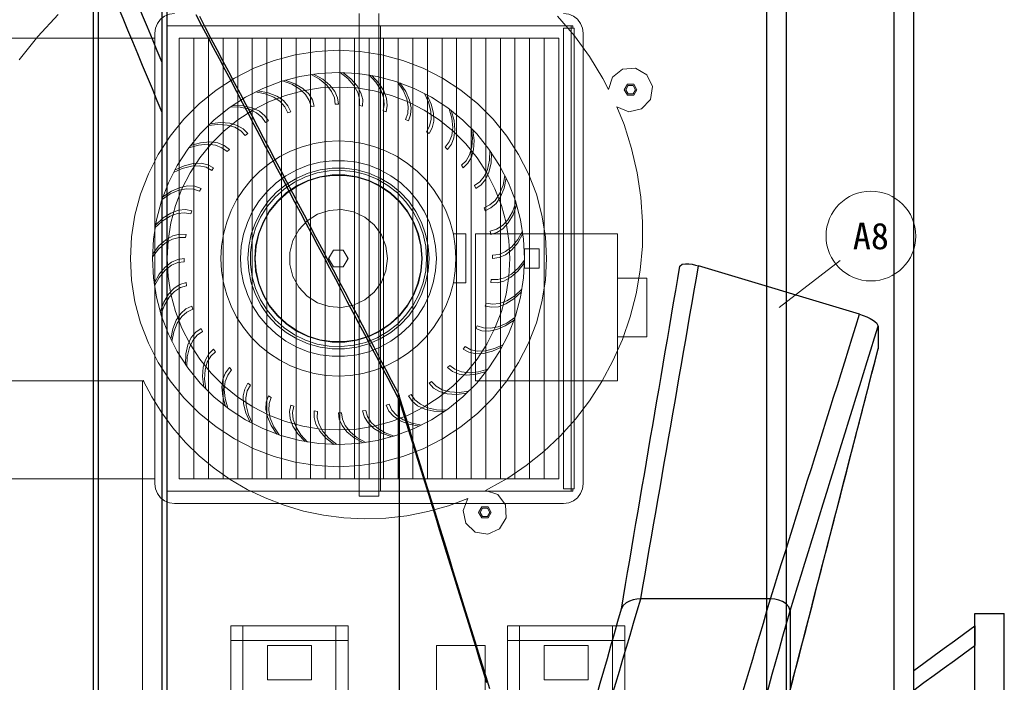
# Model space of a CAD drawing. Header units: millimetres. Extents: x 0 to 900, y 0 to 690.
# Tile 6 of 16: x 82 to 178, y 274 to 339. Entities that reach past the tile are written whole.
import ezdxf
from ezdxf.enums import TextEntityAlignment as Align

# ---------------------------------------------------------------- set-up
doc = ezdxf.new("R2010")
doc.units = ezdxf.units.MM
for name, color, linetype, lineweight, true_color in [('CONTEXT', 7, 'Continuous', 18, 0xa5a5a5), ('DIM', 7, 'Continuous', 18, 0x1e5aa0), ('DUCT', 7, 'Continuous', 30, 0x5a6ec8)]:
    doc.layers.add(name, color=color, linetype=linetype, lineweight=lineweight, true_color=true_color)
doc.styles.add('ZH', font='simsun.ttc')

msp = doc.modelspace()

# ---------------------------------------------------------------- linework, layer by layer
at = {"layer": 'CONTEXT'}
for points in [[(85.313, 339.894), (83.326, 337.766)], [(94.8, 338.08), (94.865, 338.577), (95.057, 339.04), (95.362, 339.438), (95.76, 339.743), (96.223, 339.935), (96.72, 340)], [(114.84, 292.72), (114.84, 340)], [(116.76, 292.72), (116.76, 340)], [(136.8, 338.08), (136.735, 338.577), (136.543, 339.04), (136.238, 339.438), (135.84, 339.743), (135.377, 339.935), (134.88, 340)], [(135.93, 337.822), (134.272, 339.754)], [(94.8, 293.92), (94.8, 338.08)], [(96, 293.2), (96, 338.8)], [(96, 338.8), (135.6, 338.8)], [(116.92, 338.8), (116.76, 338.8)], [(116.92, 293.2), (116.92, 338.8)], [(116.92, 338.8), (135.784, 338.8)], [(134.851, 293.44), (134.851, 338.56)], [(134.851, 338.56), (135.899, 338.56)], [(135.6, 293.2), (135.6, 338.8)], [(135.784, 338.56), (135.784, 338.8)], [(135.899, 293.44), (135.899, 338.56)], [(136.8, 293.92), (136.8, 338.08)], [(94.8, 337.6), (66.24, 337.6)], [(83.326, 337.766), (81.503, 335.472)], [(134.4, 337.6), (97.2, 337.6)], [(97.2, 294.4), (97.2, 337.6)], [(97.2, 294.4), (97.2, 337.6)], [(98.631, 337.6), (97.2, 337.6)], [(134.4, 337.6), (97.2, 337.6)], [(97.2, 294.4), (97.2, 337.6)], [(98.631, 294.4), (98.631, 337.6)], [(100.062, 294.4), (100.062, 337.6)], [(101.492, 294.4), (101.492, 337.6)], [(102.923, 294.4), (102.923, 337.6)], [(104.354, 294.4), (104.354, 337.6)], [(105.785, 294.4), (105.785, 337.6)], [(107.215, 294.4), (107.215, 337.6)], [(108.646, 294.4), (108.646, 337.6)], [(110.077, 294.4), (110.077, 337.6)], [(111.508, 294.4), (111.508, 337.6)], [(112.938, 294.4), (112.938, 337.6)], [(114.369, 294.4), (114.369, 337.6)], [(115.8, 294.4), (115.8, 337.6)], [(117.231, 294.4), (117.231, 337.6)], [(118.662, 294.4), (118.662, 337.6)], [(120.092, 294.4), (120.092, 337.6)], [(121.523, 294.4), (121.523, 337.6)], [(122.954, 294.4), (122.954, 337.6)], [(124.385, 294.4), (124.385, 337.6)], [(125.815, 294.4), (125.815, 337.6)], [(127.246, 294.4), (127.246, 337.6)], [(128.677, 294.4), (128.677, 337.6)], [(130.108, 294.4), (130.108, 337.6)], [(131.538, 294.4), (131.538, 337.6)], [(132.969, 294.4), (132.969, 337.6)], [(134.4, 337.6), (132.969, 337.6)], [(134.4, 294.4), (134.4, 337.6)], [(134.4, 294.4), (134.4, 337.6)], [(134.4, 294.4), (134.4, 337.6)], [(137.419, 335.779), (135.93, 337.822)], [(133.2, 316), (133.088, 318.132), (132.754, 320.241), (132.202, 322.304), (131.436, 324.297), (130.467, 326.2), (129.304, 327.991), (127.96, 329.65), (126.45, 331.16), (124.791, 332.504), (123, 333.667), (121.097, 334.636), (119.104, 335.402), (117.041, 335.954), (114.932, 336.288), (112.8, 336.4), (110.668, 336.288), (108.559, 335.954), (106.496, 335.402), (104.503, 334.636), (102.6, 333.667), (100.809, 332.504), (99.15, 331.16), (97.64, 329.65), (96.296, 327.991), (95.133, 326.2), (94.164, 324.297), (93.398, 322.304), (92.846, 320.241), (92.512, 318.132), (92.4, 316), (92.512, 313.868), (92.846, 311.759), (93.398, 309.696), (94.164, 307.703), (95.133, 305.8), (96.296, 304.009), (97.64, 302.35), (99.15, 300.84), (100.809, 299.496), (102.6, 298.333), (104.503, 297.364), (106.496, 296.598), (108.559, 296.046), (110.668, 295.712), (112.8, 295.6), (114.932, 295.712), (117.041, 296.046), (119.104, 296.598), (121.097, 297.364), (123, 298.333), (124.791, 299.496), (126.45, 300.84), (127.96, 302.35), (129.304, 304.009), (130.467, 305.8), (131.436, 307.703), (132.202, 309.696), (132.754, 311.759), (133.088, 313.868), (133.2, 316)], [(138.73, 333.637), (137.419, 335.779)], [(131.04, 316), (130.94, 317.907), (130.641, 319.792), (130.147, 321.636), (129.463, 323.419), (128.596, 325.12), (127.556, 326.721), (126.355, 328.205), (125.005, 329.555), (123.521, 330.756), (121.92, 331.796), (120.219, 332.663), (118.436, 333.347), (116.592, 333.841), (114.707, 334.14), (112.8, 334.24), (110.893, 334.14), (109.008, 333.841), (107.164, 333.347), (105.381, 332.663), (103.68, 331.796), (102.079, 330.756), (100.595, 329.555), (99.245, 328.205), (98.044, 326.721), (97.004, 325.12), (96.137, 323.419), (95.453, 321.636), (94.959, 319.792), (94.66, 317.907), (94.56, 316), (94.66, 314.093), (94.959, 312.208), (95.453, 310.364), (96.137, 308.581), (97.004, 306.88), (98.044, 305.279), (99.245, 303.795), (100.595, 302.445), (102.079, 301.244), (103.68, 300.204), (105.381, 299.337), (107.164, 298.653), (109.008, 298.159), (110.893, 297.86), (112.8, 297.76), (114.707, 297.86), (116.592, 298.159), (118.436, 298.653), (120.219, 299.337), (121.92, 300.204), (123.521, 301.244), (125.005, 302.445), (126.355, 303.795), (127.556, 305.279), (128.596, 306.88), (129.463, 308.581), (130.147, 310.364), (130.641, 312.208), (130.94, 314.093), (131.04, 316)], [(110.111, 334.041), (110.951, 333.573)], [(111.263, 333.573), (110.36, 334.076)], [(112.967, 334.239), (113.722, 333.646)], [(114.031, 333.597), (113.218, 334.235)], [(115.818, 333.989), (116.471, 333.284)], [(140.085, 330.86), (141.268, 330.385), (142.512, 330.66), (143.385, 331.589), (143.582, 332.848), (143.035, 333.999), (141.935, 334.642), (140.663, 334.552), (139.664, 333.761), (139.285, 332.544)], [(107.322, 333.398), (108.224, 333.067)], [(108.532, 333.116), (107.562, 333.472)], [(108.224, 333.067), (109.01, 332.601)], [(109.318, 332.65), (108.532, 333.116)], [(110.951, 333.573), (111.653, 332.99)], [(111.965, 332.99), (111.263, 333.573)], [(113.722, 333.646), (114.325, 332.96)], [(114.633, 332.911), (114.031, 333.597)], [(116.768, 333.188), (116.065, 333.945)], [(116.471, 333.284), (116.96, 332.512)], [(117.256, 332.416), (116.768, 333.188)], [(118.595, 333.295), (119.13, 332.497)], [(119.408, 332.356), (118.832, 333.214)], [(139.285, 332.544), (138.73, 333.637)], [(142.069, 332.538), (141.757, 333.078), (141.133, 333.078), (140.821, 332.538), (141.133, 331.998), (141.757, 331.998), (142.069, 332.538)], [(129.6, 316), (129.508, 317.756), (129.233, 319.493), (128.778, 321.191), (128.148, 322.833), (127.349, 324.4), (126.391, 325.875), (125.285, 327.241), (124.041, 328.485), (122.675, 329.591), (121.2, 330.549), (119.633, 331.348), (117.991, 331.978), (116.293, 332.433), (114.556, 332.708), (112.8, 332.8), (111.044, 332.708), (109.307, 332.433), (107.609, 331.978), (105.967, 331.348), (104.4, 330.549), (102.925, 329.591), (101.559, 328.485), (100.315, 327.241), (99.209, 325.875), (98.251, 324.4), (97.452, 322.833), (96.822, 321.191), (96.367, 319.493), (96.092, 317.756), (96, 316), (96.092, 314.244), (96.367, 312.507), (96.822, 310.809), (97.452, 309.167), (98.251, 307.6), (99.209, 306.125), (100.315, 304.759), (101.559, 303.515), (102.925, 302.409), (104.4, 301.451), (105.967, 300.652), (107.609, 300.022), (109.307, 299.567), (111.044, 299.292), (112.8, 299.2), (114.556, 299.292), (116.293, 299.567), (117.991, 300.022), (119.633, 300.652), (121.2, 301.451), (122.675, 302.409), (124.041, 303.515), (125.285, 304.759), (126.391, 306.125), (127.349, 307.6), (128.148, 309.167), (128.778, 310.809), (129.233, 312.507), (129.508, 314.244), (129.6, 316)], [(104.668, 332.327), (105.611, 332.141)], [(105.908, 332.238), (104.894, 332.437)], [(105.611, 332.141), (106.459, 331.804)], [(106.756, 331.9), (105.908, 332.238)], [(109.01, 332.601), (109.577, 332.07)], [(109.885, 332.119), (109.318, 332.65)], [(109.577, 332.07), (109.943, 331.494)], [(110.251, 331.542), (109.885, 332.119)], [(111.653, 332.99), (112.131, 332.376)], [(112.443, 332.376), (111.965, 332.99)], [(112.131, 332.376), (112.402, 331.75)], [(112.714, 331.75), (112.443, 332.376)], [(114.325, 332.96), (114.701, 332.279)], [(115.009, 332.23), (114.633, 332.911)], [(114.701, 332.279), (114.871, 331.618)], [(115.179, 331.569), (115.009, 332.23)], [(116.96, 332.512), (117.224, 331.781)], [(117.521, 331.685), (117.256, 332.416)], [(119.13, 332.497), (119.491, 331.658)], [(119.769, 331.517), (119.408, 332.356)], [(121.229, 332.176), (121.633, 331.304)], [(121.885, 331.12), (121.451, 332.058)], [(140.965, 332.538), (141.205, 332.954), (141.685, 332.954), (141.925, 332.538), (141.685, 332.122), (141.205, 332.122), (140.965, 332.538)], [(106.459, 331.804), (107.103, 331.368)], [(107.4, 331.464), (106.756, 331.9)], [(107.103, 331.368), (107.555, 330.856)], [(107.851, 330.952), (107.4, 331.464)], [(109.943, 331.494), (110.127, 330.885)], [(110.435, 330.934), (110.251, 331.542)], [(112.402, 331.75), (112.488, 331.12)], [(112.488, 331.12), (112.8, 331.12)], [(112.8, 331.12), (112.714, 331.75)], [(114.871, 331.618), (114.857, 330.983)], [(115.165, 330.934), (115.179, 331.569)], [(117.289, 331.102), (117.176, 330.476)], [(117.224, 331.781), (117.289, 331.102)], [(117.585, 331.005), (117.521, 331.685)], [(119.491, 331.658), (119.638, 330.895)], [(119.916, 330.753), (119.769, 331.517)], [(121.633, 331.304), (121.859, 330.419)], [(122.111, 330.235), (121.885, 331.12)], [(102.214, 330.854), (103.174, 330.818)], [(103.452, 330.96), (102.42, 330.998)], [(103.174, 330.818), (104.065, 330.617)], [(104.343, 330.759), (103.452, 330.96)], [(104.065, 330.617), (104.769, 330.287)], [(105.047, 330.429), (104.343, 330.759)], [(104.769, 330.287), (105.295, 329.853)], [(105.573, 329.994), (105.047, 330.429)], [(107.555, 330.856), (107.831, 330.284)], [(107.831, 330.284), (108.128, 330.38)], [(108.128, 330.38), (107.851, 330.952)], [(110.127, 330.885), (110.435, 330.934)], [(114.857, 330.983), (115.165, 330.934)], [(117.176, 330.476), (117.472, 330.38)], [(117.472, 330.38), (117.585, 331.005)], [(119.596, 330.214), (119.386, 329.614)], [(119.638, 330.895), (119.596, 330.214)], [(119.874, 330.072), (119.916, 330.753)], [(121.859, 330.419), (121.884, 329.642)], [(122.137, 329.459), (122.111, 330.235)], [(123.656, 330.658), (123.918, 329.734)], [(124.139, 329.513), (123.857, 330.507)], [(140.798, 329.122), (140.085, 330.86)], [(101.227, 329.313), (100.201, 329.19)], [(102.139, 329.254), (101.227, 329.313)], [(102.885, 329.039), (102.139, 329.254)], [(105.295, 329.853), (105.658, 329.33)], [(105.936, 329.472), (105.573, 329.994)], [(105.658, 329.33), (105.936, 329.472)], [(119.386, 329.614), (119.664, 329.472)], [(119.664, 329.472), (119.874, 330.072)], [(121.884, 329.642), (121.736, 328.976)], [(121.988, 328.792), (122.137, 329.459)], [(123.918, 329.734), (124.003, 328.824)], [(124.223, 328.604), (124.139, 329.513)], [(100.021, 329.015), (100.975, 329.13)], [(100.975, 329.13), (101.886, 329.071)], [(101.886, 329.071), (102.633, 328.855)], [(102.633, 328.855), (103.221, 328.508)], [(103.473, 328.691), (102.885, 329.039)], [(103.221, 328.508), (103.66, 328.049)], [(103.913, 328.232), (103.473, 328.691)], [(103.66, 328.049), (103.913, 328.232)], [(121.736, 328.976), (121.435, 328.416)], [(121.435, 328.416), (121.687, 328.232)], [(121.687, 328.232), (121.988, 328.792)], [(124.003, 328.824), (123.906, 328.053)], [(124.127, 327.832), (124.223, 328.604)], [(125.815, 328.779), (125.93, 327.825)], [(126.113, 327.573), (125.99, 328.599)], [(141.545, 326.779), (140.798, 329.122)], [(99.287, 327.339), (98.293, 327.057)], [(100.196, 327.423), (99.287, 327.339)], [(100.968, 327.327), (100.196, 327.423)], [(101.602, 327.076), (100.968, 327.327)], [(124.32, 316), (124.257, 317.204), (124.068, 318.395), (123.756, 319.56), (123.324, 320.686), (122.777, 321.76), (122.12, 322.771), (121.361, 323.708), (120.508, 324.561), (119.571, 325.32), (118.56, 325.977), (117.486, 326.524), (116.36, 326.956), (115.195, 327.268), (114.004, 327.457), (112.8, 327.52), (111.596, 327.457), (110.405, 327.268), (109.24, 326.956), (108.114, 326.524), (107.04, 325.977), (106.029, 325.32), (105.092, 324.561), (104.239, 323.708), (103.48, 322.771), (102.823, 321.76), (102.276, 320.686), (101.844, 319.56), (101.532, 318.395), (101.343, 317.204), (101.28, 316), (101.343, 314.796), (101.532, 313.605), (101.844, 312.44), (102.276, 311.314), (102.823, 310.24), (103.48, 309.229), (104.239, 308.292), (105.092, 307.439), (106.029, 306.68), (107.04, 306.023), (108.114, 305.476), (109.24, 305.044), (110.405, 304.732), (111.596, 304.543), (112.8, 304.48), (114.004, 304.543), (115.195, 304.732), (116.36, 305.044), (117.486, 305.476), (118.56, 306.023), (119.571, 306.68), (120.508, 307.439), (121.361, 308.292), (122.12, 309.229), (122.777, 310.24), (123.324, 311.314), (123.756, 312.44), (124.068, 313.605), (124.257, 314.796), (124.32, 316)], [(123.655, 327.418), (123.271, 326.912)], [(123.906, 328.053), (123.655, 327.418)], [(123.876, 327.198), (124.127, 327.832)], [(125.93, 327.825), (125.871, 326.914)], [(126.054, 326.661), (126.113, 327.573)], [(98.142, 326.856), (99.066, 327.118)], [(99.066, 327.118), (99.976, 327.203)], [(99.976, 327.203), (100.747, 327.106)], [(100.747, 327.106), (101.382, 326.855)], [(101.382, 326.855), (101.888, 326.471)], [(102.109, 326.691), (101.602, 327.076)], [(101.888, 326.471), (102.109, 326.691)], [(123.271, 326.912), (123.491, 326.691)], [(123.491, 326.691), (123.876, 327.198)], [(125.871, 326.914), (125.655, 326.167)], [(125.839, 325.915), (126.054, 326.661)], [(127.654, 326.586), (127.618, 325.626)], [(127.76, 325.348), (127.798, 326.38)], [(142.099, 324.401), (141.545, 326.779)], [(98.565, 325.311), (97.68, 325.085)], [(99.341, 325.337), (98.565, 325.311)], [(100.008, 325.188), (99.341, 325.337)], [(122.4, 316), (122.324, 317.203), (122.098, 318.387), (121.726, 319.534), (121.213, 320.625), (120.567, 321.643), (119.798, 322.572), (118.919, 323.397), (117.944, 324.106), (116.887, 324.686), (115.767, 325.13), (114.599, 325.43), (113.403, 325.581), (112.197, 325.581), (111.001, 325.43), (109.833, 325.13), (108.713, 324.686), (107.656, 324.106), (106.681, 323.397), (105.802, 322.572), (105.033, 321.643), (104.387, 320.625), (103.874, 319.534), (103.502, 318.387), (103.276, 317.203), (103.2, 316), (103.276, 314.797), (103.502, 313.613), (103.874, 312.466), (104.387, 311.375), (105.033, 310.357), (105.802, 309.428), (106.681, 308.603), (107.656, 307.894), (108.713, 307.314), (109.833, 306.87), (111.001, 306.57), (112.197, 306.419), (113.403, 306.419), (114.599, 306.57), (115.767, 306.87), (116.887, 307.314), (117.944, 307.894), (118.919, 308.603), (119.798, 309.428), (120.567, 310.357), (121.213, 311.375), (121.726, 312.466), (122.098, 313.613), (122.324, 314.797), (122.4, 316)], [(125.308, 325.579), (124.849, 325.14)], [(125.032, 324.887), (125.491, 325.327)], [(125.655, 326.167), (125.308, 325.579)], [(125.491, 325.327), (125.839, 325.915)], [(127.618, 325.626), (127.417, 324.735)], [(127.559, 324.457), (127.76, 325.348)], [(96.624, 324.429), (97.496, 324.833)], [(97.68, 325.085), (96.742, 324.651)], [(97.496, 324.833), (98.381, 325.059)], [(98.381, 325.059), (99.158, 325.084)], [(99.158, 325.084), (99.824, 324.936)], [(99.824, 324.936), (100.384, 324.635)], [(100.568, 324.887), (100.008, 325.188)], [(100.384, 324.635), (100.568, 324.887)], [(121.68, 316), (121.597, 317.209), (121.351, 318.396), (120.945, 319.538), (120.387, 320.614), (119.688, 321.604), (118.861, 322.49), (117.921, 323.255), (116.885, 323.884), (115.774, 324.367), (114.607, 324.694), (113.406, 324.859), (112.194, 324.859), (110.993, 324.694), (109.826, 324.367), (108.715, 323.884), (107.679, 323.255), (106.739, 322.49), (105.912, 321.604), (105.213, 320.614), (104.655, 319.538), (104.249, 318.396), (104.003, 317.209), (103.92, 316), (104.003, 314.791), (104.249, 313.604), (104.655, 312.462), (105.213, 311.386), (105.912, 310.396), (106.739, 309.51), (107.679, 308.745), (108.715, 308.116), (109.826, 307.633), (110.993, 307.306), (112.194, 307.141), (113.406, 307.141), (114.607, 307.306), (115.774, 307.633), (116.885, 308.116), (117.921, 308.745), (118.861, 309.51), (119.688, 310.396), (120.387, 311.386), (120.945, 312.462), (121.351, 313.604), (121.597, 314.791), (121.68, 316)], [(121.44, 316), (121.356, 317.202), (121.105, 318.382), (120.693, 319.514), (120.127, 320.579), (119.419, 321.554), (118.581, 322.421), (117.631, 323.163), (116.588, 323.766), (115.47, 324.217), (114.3, 324.509), (113.102, 324.635), (111.897, 324.593), (110.71, 324.383), (109.563, 324.011), (108.48, 323.482), (107.481, 322.808), (106.585, 322.002), (105.81, 321.078), (105.171, 320.056), (104.681, 318.955), (104.349, 317.796), (104.181, 316.603), (104.181, 315.397), (104.349, 314.204), (104.681, 313.045), (105.171, 311.944), (105.81, 310.922), (106.585, 309.998), (107.481, 309.192), (108.48, 308.518), (109.563, 307.989), (110.71, 307.617), (111.897, 307.407), (113.102, 307.365), (114.3, 307.491), (115.47, 307.783), (116.588, 308.234), (117.631, 308.837), (118.581, 309.579), (119.419, 310.446), (120.127, 311.421), (120.693, 312.486), (121.105, 313.618), (121.356, 314.798), (121.44, 316)], [(124.849, 325.14), (125.032, 324.887)], [(127.417, 324.735), (127.087, 324.031)], [(127.229, 323.753), (127.559, 324.457)], [(142.458, 322.004), (142.099, 324.401)], [(121.008, 316), (120.916, 317.223), (120.643, 318.419), (120.195, 319.561), (119.582, 320.624), (118.817, 321.583), (117.918, 322.417), (116.904, 323.108), (115.799, 323.641), (114.626, 324.002), (113.413, 324.185), (112.187, 324.185), (110.974, 324.002), (109.801, 323.641), (108.696, 323.108), (107.682, 322.417), (106.783, 321.583), (106.018, 320.624), (105.405, 319.561), (104.957, 318.419), (104.684, 317.223), (104.592, 316), (104.684, 314.777), (104.957, 313.581), (105.405, 312.439), (106.018, 311.376), (106.783, 310.417), (107.682, 309.583), (108.696, 308.892), (109.801, 308.359), (110.974, 307.998), (112.187, 307.815), (113.413, 307.815), (114.626, 307.998), (115.799, 308.359), (116.904, 308.892), (117.918, 309.583), (118.817, 310.417), (119.582, 311.376), (120.195, 312.439), (120.643, 313.581), (120.916, 314.777), (121.008, 316)], [(120.96, 316), (120.869, 317.216), (120.597, 318.405), (120.152, 319.54), (119.542, 320.597), (118.782, 321.55), (117.888, 322.38), (116.88, 323.067), (115.781, 323.596), (114.616, 323.955), (113.41, 324.137), (112.19, 324.137), (110.984, 323.955), (109.819, 323.596), (108.72, 323.067), (107.712, 322.38), (106.818, 321.55), (106.058, 320.597), (105.448, 319.54), (105.003, 318.405), (104.731, 317.216), (104.64, 316), (104.731, 314.784), (105.003, 313.595), (105.448, 312.46), (106.058, 311.403), (106.818, 310.45), (107.712, 309.62), (108.72, 308.933), (109.819, 308.404), (110.984, 308.045), (112.19, 307.863), (113.41, 307.863), (114.616, 308.045), (115.781, 308.404), (116.88, 308.933), (117.888, 309.62), (118.782, 310.45), (119.542, 311.403), (120.152, 312.46), (120.597, 313.595), (120.869, 314.784), (120.96, 316)], [(126.653, 323.505), (126.13, 323.142)], [(127.087, 324.031), (126.653, 323.505)], [(126.794, 323.227), (127.229, 323.753)], [(129.127, 324.132), (128.941, 323.189)], [(129.038, 322.892), (129.237, 323.906)], [(96.444, 322.608), (95.586, 322.032)], [(96.303, 322.33), (97.142, 322.691)], [(97.283, 322.969), (96.444, 322.608)], [(97.142, 322.691), (97.905, 322.838)], [(98.047, 323.116), (97.283, 322.969)], [(97.905, 322.838), (98.586, 322.796)], [(98.728, 323.074), (98.047, 323.116)], [(98.586, 322.796), (99.186, 322.586)], [(99.328, 322.864), (98.728, 323.074)], [(99.186, 322.586), (99.328, 322.864)], [(126.13, 323.142), (126.272, 322.864)], [(126.272, 322.864), (126.794, 323.227)], [(128.941, 323.189), (128.604, 322.341)], [(128.7, 322.044), (129.038, 322.892)], [(95.505, 321.795), (96.303, 322.33)], [(128.168, 321.697), (127.656, 321.245)], [(128.604, 322.341), (128.168, 321.697)], [(128.264, 321.4), (128.7, 322.044)], [(130.198, 321.478), (129.867, 320.576)], [(142.623, 319.603), (142.458, 322.004)], [(97.115, 320.721), (96.384, 320.456)], [(97.019, 320.424), (97.698, 320.489)], [(97.795, 320.785), (97.115, 320.721)], [(97.698, 320.489), (98.324, 320.376)], [(98.42, 320.672), (97.795, 320.785)], [(98.324, 320.376), (98.42, 320.672)], [(117.6, 316), (117.449, 317.194), (117.006, 318.312), (116.299, 319.286), (115.372, 320.053), (114.283, 320.565), (113.101, 320.791), (111.901, 320.715), (110.756, 320.343), (109.74, 319.698), (108.917, 318.821), (108.337, 317.767), (108.038, 316.602), (108.038, 315.398), (108.337, 314.233), (108.917, 313.179), (109.74, 312.302), (110.756, 311.657), (111.901, 311.285), (113.101, 311.209), (114.283, 311.435), (115.372, 311.947), (116.299, 312.714), (117.006, 313.688), (117.449, 314.806), (117.6, 316)], [(127.656, 321.245), (127.084, 320.969)], [(127.084, 320.969), (127.18, 320.672)], [(127.18, 320.672), (127.752, 320.949)], [(127.752, 320.949), (128.264, 321.4)], [(129.867, 320.576), (129.401, 319.79)], [(129.916, 320.268), (130.272, 321.238)], [(94.811, 319.018), (95.516, 319.671)], [(95.612, 319.968), (94.855, 319.265)], [(95.516, 319.671), (96.288, 320.16)], [(96.384, 320.456), (95.612, 319.968)], [(96.288, 320.16), (97.019, 320.424)], [(129.401, 319.79), (128.87, 319.223)], [(129.45, 319.482), (129.916, 320.268)], [(142.595, 317.214), (142.623, 319.603)], [(128.294, 318.857), (127.685, 318.673)], [(127.685, 318.673), (127.734, 318.365)], [(127.734, 318.365), (128.342, 318.549)], [(128.87, 319.223), (128.294, 318.857)], [(128.342, 318.549), (128.919, 318.915)], [(128.919, 318.915), (129.45, 319.482)], [(130.841, 318.689), (130.373, 317.849)], [(95.889, 317.833), (95.203, 317.231)], [(95.84, 317.525), (96.521, 317.901)], [(96.57, 318.209), (95.889, 317.833)], [(96.521, 317.901), (97.182, 318.071)], [(97.231, 318.379), (96.57, 318.209)], [(97.182, 318.071), (97.817, 318.057)], [(97.866, 318.365), (97.231, 318.379)], [(97.817, 318.057), (97.866, 318.365)], [(120.599, 318.4), (120.649, 318.4)], [(124.067, 318.4), (125.28, 318.4)], [(125.28, 313.6), (125.28, 318.4)], [(126.24, 304), (126.24, 318.4)], [(126.24, 318.4), (140.16, 318.4)], [(130.373, 317.849), (129.79, 317.147)], [(130.373, 317.537), (130.876, 318.44)], [(140.16, 304), (140.16, 318.4)], [(94.561, 316.167), (95.154, 316.922)], [(95.203, 317.231), (94.565, 316.418)], [(95.154, 316.922), (95.84, 317.525)], [(113.76, 316), (113.28, 316.831), (112.32, 316.831), (111.84, 316), (112.32, 315.169), (113.28, 315.169), (113.76, 316)], [(113.736, 316), (113.268, 316.811), (112.332, 316.811), (111.864, 316), (112.332, 315.189), (113.268, 315.189), (113.736, 316)], [(129.176, 316.669), (128.55, 316.398)], [(129.79, 317.147), (129.176, 316.669)], [(129.176, 316.357), (129.79, 316.835)], [(129.79, 316.835), (130.373, 317.537)], [(131.04, 315.04), (131.04, 316.96)], [(131.04, 316.96), (132.48, 316.96)], [(132.48, 315.04), (132.48, 316.96)], [(142.378, 314.852), (142.595, 317.214)], [(97.05, 315.914), (96.424, 315.643)], [(97.68, 316), (97.05, 315.914)], [(97.05, 315.602), (97.68, 315.688)], [(97.68, 315.688), (97.68, 316)], [(128.55, 316.398), (127.92, 316.312)], [(127.92, 316.312), (127.92, 316)], [(127.92, 316), (128.55, 316.086)], [(128.55, 316.086), (129.176, 316.357)], [(131.039, 315.833), (130.446, 315.078)], [(95.81, 315.165), (95.227, 314.463)], [(95.227, 314.151), (95.81, 314.853)], [(96.424, 315.643), (95.81, 315.165)], [(95.81, 314.853), (96.424, 315.331)], [(96.424, 315.331), (97.05, 315.602)], [(129.711, 314.167), (130.397, 314.769)], [(130.446, 315.078), (129.76, 314.475)], [(130.397, 314.769), (131.035, 315.582)], [(131.04, 315.04), (132.48, 315.04)], [(141.975, 312.533), (142.378, 314.852)], [(95.227, 314.463), (94.724, 313.56)], [(94.759, 313.311), (95.227, 314.151)], [(127.783, 313.943), (127.734, 313.635)], [(128.418, 313.929), (127.783, 313.943)], [(128.369, 313.621), (129.03, 313.791)], [(129.079, 314.099), (128.418, 313.929)], [(129.03, 313.791), (129.711, 314.167)], [(129.76, 314.475), (129.079, 314.099)], [(140.16, 308.32), (140.16, 314.08)], [(140.16, 314.08), (143.04, 314.08)], [(143.04, 308.32), (143.04, 314.08)], [(96.681, 313.085), (96.15, 312.518)], [(96.199, 312.21), (96.73, 312.777)], [(97.258, 313.451), (96.681, 313.085)], [(96.73, 312.777), (97.306, 313.143)], [(97.866, 313.635), (97.258, 313.451)], [(97.306, 313.143), (97.915, 313.327)], [(97.915, 313.327), (97.866, 313.635)], [(120.599, 313.6), (120.649, 313.6)], [(124.067, 313.6), (125.28, 313.6)], [(127.734, 313.635), (128.369, 313.621)], [(130.789, 312.982), (130.084, 312.329)], [(96.15, 312.518), (95.684, 311.732)], [(95.733, 311.424), (96.199, 312.21)], [(129.312, 311.84), (128.581, 311.576)], [(129.216, 311.544), (129.988, 312.032)], [(130.084, 312.329), (129.312, 311.84)], [(129.988, 312.032), (130.745, 312.735)], [(141.391, 310.27), (141.975, 312.533)], [(95.684, 311.732), (95.328, 310.762)], [(95.402, 310.522), (95.733, 311.424)], [(97.848, 311.051), (97.336, 310.6)], [(98.42, 311.328), (97.848, 311.051)], [(97.944, 310.755), (98.516, 311.031)], [(98.516, 311.031), (98.42, 311.328)], [(127.276, 311.624), (127.18, 311.328)], [(127.18, 311.328), (127.805, 311.215)], [(127.902, 311.511), (127.276, 311.624)], [(127.805, 311.215), (128.485, 311.279)], [(128.581, 311.576), (127.902, 311.511)], [(128.485, 311.279), (129.216, 311.544)], [(96.9, 309.956), (96.562, 309.108)], [(97.336, 310.6), (96.9, 309.956)], [(96.996, 309.659), (97.432, 310.303)], [(97.432, 310.303), (97.944, 310.755)], [(129.156, 309.392), (130.014, 309.968)], [(130.095, 310.205), (129.297, 309.67)], [(140.634, 308.077), (141.391, 310.27)], [(96.562, 309.108), (96.363, 308.094)], [(96.659, 308.811), (96.996, 309.659)], [(99.328, 309.136), (98.806, 308.773)], [(99.47, 308.858), (99.328, 309.136)], [(126.414, 309.414), (126.272, 309.136)], [(126.272, 309.136), (126.872, 308.926)], [(127.014, 309.204), (126.414, 309.414)], [(126.872, 308.926), (127.553, 308.884)], [(127.695, 309.162), (127.014, 309.204)], [(127.553, 308.884), (128.317, 309.031)], [(128.458, 309.309), (127.695, 309.162)], [(128.317, 309.031), (129.156, 309.392)], [(129.297, 309.67), (128.458, 309.309)], [(96.473, 307.868), (96.659, 308.811)], [(98.371, 308.247), (98.041, 307.543)], [(98.183, 307.265), (98.513, 307.969)], [(98.806, 308.773), (98.371, 308.247)], [(98.513, 307.969), (98.947, 308.495)], [(98.947, 308.495), (99.47, 308.858)], [(139.711, 305.968), (140.634, 308.077)], [(140.16, 308.32), (143.04, 308.32)], [(98.041, 307.543), (97.84, 306.652)], [(97.982, 306.374), (98.183, 307.265)], [(100.568, 307.113), (100.109, 306.673)], [(100.751, 306.86), (100.568, 307.113)], [(125.216, 307.365), (125.032, 307.113)], [(125.032, 307.113), (125.592, 306.812)], [(125.776, 307.064), (125.216, 307.365)], [(126.442, 306.916), (125.776, 307.064)], [(128.104, 307.167), (127.219, 306.941)], [(127.92, 306.915), (128.858, 307.349)], [(128.976, 307.571), (128.104, 307.167)], [(97.84, 306.652), (97.802, 305.62)], [(97.946, 305.414), (97.982, 306.374)], [(99.761, 306.085), (99.546, 305.339)], [(100.109, 306.673), (99.761, 306.085)], [(99.945, 305.833), (100.292, 306.421)], [(100.292, 306.421), (100.751, 306.86)], [(125.592, 306.812), (126.259, 306.663)], [(126.259, 306.663), (127.035, 306.689)], [(127.219, 306.941), (126.442, 306.916)], [(127.035, 306.689), (127.92, 306.915)], [(99.546, 305.339), (99.487, 304.427)], [(99.67, 304.175), (99.729, 305.086)], [(99.729, 305.086), (99.945, 305.833)], [(102.109, 305.309), (101.724, 304.802)], [(101.945, 304.582), (102.329, 305.088)], [(102.329, 305.088), (102.109, 305.309)], [(123.712, 305.529), (123.491, 305.309)], [(123.491, 305.309), (123.998, 304.924)], [(124.218, 305.145), (123.712, 305.529)], [(124.853, 304.894), (124.218, 305.145)], [(127.458, 305.144), (126.534, 304.882)], [(138.63, 303.955), (139.711, 305.968)], [(99.487, 304.427), (99.61, 303.401)], [(99.785, 303.221), (99.67, 304.175)], [(101.473, 304.168), (101.377, 303.396)], [(101.724, 304.802), (101.473, 304.168)], [(101.694, 303.947), (101.945, 304.582)], [(123.998, 304.924), (124.632, 304.673)], [(124.632, 304.673), (125.404, 304.577)], [(125.624, 304.797), (124.853, 304.894)], [(125.404, 304.577), (126.313, 304.661)], [(126.534, 304.882), (125.624, 304.797)], [(126.313, 304.661), (127.307, 304.943)], [(74.4, 304), (93.6, 304)], [(93.6, 304), (93.668, 304.045)], [(93.6, 304), (93.6, 272.8)], [(93.668, 304.045), (94.501, 302.432)], [(93.668, 304.045), (93.721, 303.943)], [(101.377, 303.396), (101.461, 302.487)], [(101.597, 303.176), (101.694, 303.947)], [(101.682, 302.266), (101.597, 303.176)], [(103.612, 303.208), (103.463, 302.541)], [(103.913, 303.768), (103.612, 303.208)], [(103.864, 303.024), (104.165, 303.584)], [(104.165, 303.584), (103.913, 303.768)], [(121.94, 303.951), (121.687, 303.768)], [(121.687, 303.768), (122.127, 303.309)], [(122.379, 303.492), (121.94, 303.951)], [(122.127, 303.309), (122.715, 302.961)], [(122.967, 303.145), (122.379, 303.492)], [(123.714, 302.929), (122.967, 303.145)], [(126.24, 304), (140.16, 304)], [(137.4, 302.05), (138.63, 303.955)], [(94.501, 302.432), (95.471, 300.877)], [(101.461, 302.487), (101.743, 301.493)], [(101.944, 301.342), (101.682, 302.266)], [(103.463, 302.541), (103.489, 301.765)], [(103.716, 302.358), (103.864, 303.024)], [(103.741, 301.581), (103.716, 302.358)], [(105.936, 302.528), (105.726, 301.928)], [(106.214, 302.386), (105.936, 302.528)], [(106.004, 301.786), (106.214, 302.386)], [(119.942, 302.67), (119.664, 302.528)], [(119.664, 302.528), (120.027, 302.006)], [(120.305, 302.147), (119.942, 302.67)], [(120.831, 301.713), (120.305, 302.147)], [(122.715, 302.961), (123.461, 302.746)], [(123.461, 302.746), (124.373, 302.687)], [(124.625, 302.87), (123.714, 302.929)], [(124.373, 302.687), (125.399, 302.81)], [(125.579, 302.985), (124.625, 302.87)], [(103.489, 301.765), (103.715, 300.88)], [(103.967, 300.696), (103.741, 301.581)], [(105.726, 301.928), (105.684, 301.247)], [(105.684, 301.247), (105.831, 300.483)], [(105.962, 301.105), (106.004, 301.786)], [(108.128, 301.62), (108.015, 300.995)], [(108.424, 301.524), (108.128, 301.62)], [(108.311, 300.898), (108.424, 301.524)], [(117.769, 301.716), (117.472, 301.62)], [(117.472, 301.62), (117.749, 301.048)], [(118.045, 301.144), (117.769, 301.716)], [(120.027, 302.006), (120.553, 301.571)], [(120.553, 301.571), (121.257, 301.241)], [(121.535, 301.383), (120.831, 301.713)], [(121.257, 301.241), (122.148, 301.04)], [(122.426, 301.182), (121.535, 301.383)], [(123.386, 301.146), (122.426, 301.182)], [(136.032, 300.264), (137.4, 302.05)], [(95.471, 300.877), (96.573, 299.391)], [(103.715, 300.88), (104.149, 299.942)], [(104.371, 299.824), (103.967, 300.696)], [(105.831, 300.483), (106.192, 299.644)], [(106.109, 300.342), (105.962, 301.105)], [(106.47, 299.503), (106.109, 300.342)], [(108.015, 300.995), (108.079, 300.315)], [(108.079, 300.315), (108.344, 299.584)], [(108.376, 300.219), (108.311, 300.898)], [(108.64, 299.488), (108.376, 300.219)], [(110.435, 301.066), (110.421, 300.431)], [(110.421, 300.431), (110.591, 299.77)], [(110.743, 301.017), (110.435, 301.066)], [(110.729, 300.382), (110.743, 301.017)], [(110.899, 299.721), (110.729, 300.382)], [(112.8, 300.88), (112.886, 300.25)], [(113.112, 300.88), (112.8, 300.88)], [(112.886, 300.25), (113.157, 299.624)], [(113.198, 300.25), (113.112, 300.88)], [(113.469, 299.624), (113.198, 300.25)], [(115.473, 301.115), (115.165, 301.066)], [(115.165, 301.066), (115.349, 300.458)], [(115.349, 300.458), (115.715, 299.881)], [(115.657, 300.506), (115.473, 301.115)], [(116.023, 299.93), (115.657, 300.506)], [(117.749, 301.048), (118.2, 300.536)], [(118.497, 300.632), (118.045, 301.144)], [(118.2, 300.536), (118.844, 300.1)], [(119.141, 300.196), (118.497, 300.632)], [(122.148, 301.04), (123.18, 301.002)], [(134.537, 298.606), (136.032, 300.264)], [(96.573, 299.391), (97.803, 297.986)], [(106.192, 299.644), (106.768, 298.786)], [(107.005, 298.705), (106.47, 299.503)], [(108.344, 299.584), (108.832, 298.812)], [(109.129, 298.716), (108.64, 299.488)], [(110.591, 299.77), (110.967, 299.089)], [(111.275, 299.04), (110.899, 299.721)], [(113.157, 299.624), (113.635, 299.01)], [(113.947, 299.01), (113.469, 299.624)], [(115.715, 299.881), (116.282, 299.35)], [(116.59, 299.399), (116.023, 299.93)], [(116.282, 299.35), (117.068, 298.884)], [(117.376, 298.933), (116.59, 299.399)], [(118.844, 300.1), (119.692, 299.762)], [(119.989, 299.859), (119.141, 300.196)], [(119.692, 299.762), (120.706, 299.563)], [(120.932, 299.673), (119.989, 299.859)], [(108.832, 298.812), (109.535, 298.055)], [(109.782, 298.011), (109.129, 298.716)], [(110.967, 299.089), (111.569, 298.403)], [(111.878, 298.354), (111.275, 299.04)], [(111.569, 298.403), (112.382, 297.765)], [(112.633, 297.761), (111.878, 298.354)], [(113.635, 299.01), (114.337, 298.427)], [(114.649, 298.427), (113.947, 299.01)], [(114.337, 298.427), (115.24, 297.924)], [(115.489, 297.959), (114.649, 298.427)], [(117.068, 298.884), (118.038, 298.528)], [(118.278, 298.602), (117.376, 298.933)], [(132.927, 297.085), (134.537, 298.606)], [(97.803, 297.986), (99.154, 296.672)], [(99.154, 296.672), (100.62, 295.46)], [(131.213, 295.709), (132.927, 297.085)], [(100.62, 295.46), (102.193, 294.36)], [(129.409, 294.485), (131.213, 295.709)], [(127.527, 293.418), (129.409, 294.485)], [(94.8, 294.4), (66.24, 294.4)], [(94.8, 293.92), (94.865, 293.423), (95.057, 292.96), (95.362, 292.562), (95.76, 292.257), (96.223, 292.065), (96.72, 292)], [(134.4, 294.4), (97.2, 294.4)], [(98.631, 294.4), (97.2, 294.4)], [(134.4, 294.4), (97.2, 294.4)], [(102.193, 294.36), (103.865, 293.381)], [(134.4, 294.4), (132.969, 294.4)], [(136.8, 293.92), (136.735, 293.423), (136.543, 292.96), (136.238, 292.562), (135.84, 292.257), (135.377, 292.065), (134.88, 292)], [(96, 293.2), (135.6, 293.2)], [(103.865, 293.381), (105.625, 292.532)], [(105.625, 292.532), (107.464, 291.822)], [(114.84, 292.72), (115, 292.72), (115.16, 292.72), (115.32, 292.72), (115.48, 292.72), (115.64, 292.72), (115.8, 292.72)], [(115.8, 292.72), (115.96, 292.72), (116.12, 292.72), (116.28, 292.72), (116.44, 292.72), (116.6, 292.72), (116.76, 292.72)], [(116.92, 293.2), (116.76, 293.2)], [(116.92, 293.2), (135.784, 293.2)], [(125.485, 292.477), (125.012, 291.3), (125.282, 290.061), (126.201, 289.186), (127.452, 288.978), (128.604, 289.508), (129.26, 290.594), (129.194, 291.86), (128.428, 292.871), (127.227, 293.278)], [(127.227, 293.278), (127.527, 293.418)], [(134.851, 293.44), (135.899, 293.44)], [(135.784, 293.2), (135.784, 293.44)], [(96.72, 292), (134.88, 292)], [(107.464, 291.822), (109.371, 291.256)], [(121.555, 291.2), (123.587, 291.773)], [(123.587, 291.773), (125.485, 292.477)], [(127.789, 291.119), (127.477, 291.66), (126.853, 291.66), (126.541, 291.119), (126.853, 290.579), (127.477, 290.579), (127.789, 291.119)], [(126.685, 291.119), (126.925, 291.535), (127.405, 291.535), (127.645, 291.119), (127.405, 290.704), (126.925, 290.704), (126.685, 291.119)], [(109.371, 291.256), (111.335, 290.843)], [(111.335, 290.843), (113.342, 290.586)], [(113.342, 290.586), (115.381, 290.49)], [(115.381, 290.49), (117.439, 290.559)], [(117.439, 290.559), (119.501, 290.796)], [(119.501, 290.796), (121.555, 291.2)], [(102.24, 278.56), (102.24, 280)], [(102.24, 280), (102.44, 280), (102.64, 280), (102.84, 280), (103.04, 280), (103.24, 280), (103.44, 280)], [(103.44, 280), (112.56, 280)], [(103.44, 278.56), (103.44, 280)], [(113.76, 280), (113.56, 280), (113.36, 280), (113.16, 280), (112.96, 280), (112.76, 280), (112.56, 280)], [(112.56, 278.56), (112.56, 280)], [(113.76, 278.56), (113.76, 280)], [(129.36, 278.56), (129.36, 280)], [(129.36, 280), (129.56, 280), (129.76, 280), (129.96, 280), (130.16, 280), (130.36, 280), (130.56, 280)], [(130.56, 280), (139.68, 280)], [(130.56, 278.56), (130.56, 280)], [(140.88, 280), (140.68, 280), (140.48, 280), (140.28, 280), (140.08, 280), (139.88, 280), (139.68, 280)], [(139.68, 278.56), (139.68, 280)], [(140.88, 278.56), (140.88, 280)], [(102.24, 272.8), (102.24, 278.56)], [(102.24, 278.56), (102.44, 278.56), (102.64, 278.56), (102.84, 278.56), (103.04, 278.56), (103.24, 278.56), (103.44, 278.56)], [(112.56, 278.56), (103.44, 278.56)], [(103.44, 272.8), (103.44, 278.56)], [(105.84, 274.72), (105.84, 278.08)], [(105.84, 278.08), (110.16, 278.08)], [(110.16, 274.72), (110.16, 278.08)], [(112.56, 278.56), (112.76, 278.56), (112.96, 278.56), (113.16, 278.56), (113.36, 278.56), (113.56, 278.56), (113.76, 278.56)], [(112.56, 272.8), (112.56, 278.56)], [(113.76, 272.8), (113.76, 278.56)], [(122.4, 278.08), (122.8, 278.08), (123.2, 278.08), (123.6, 278.08), (124, 278.08), (124.4, 278.08), (124.8, 278.08)], [(122.4, 268.72), (122.4, 278.08)], [(124.8, 278.08), (125.2, 278.08), (125.6, 278.08), (126, 278.08), (126.4, 278.08), (126.8, 278.08), (127.2, 278.08)], [(127.2, 268.72), (127.2, 278.08)], [(129.36, 272.8), (129.36, 278.56)], [(129.36, 278.56), (129.56, 278.56), (129.76, 278.56), (129.96, 278.56), (130.16, 278.56), (130.36, 278.56), (130.56, 278.56)], [(139.68, 278.56), (130.56, 278.56)], [(130.56, 272.8), (130.56, 278.56)], [(132.96, 274.72), (132.96, 278.08)], [(132.96, 278.08), (137.28, 278.08)], [(137.28, 274.72), (137.28, 278.08)], [(139.68, 278.56), (139.88, 278.56), (140.08, 278.56), (140.28, 278.56), (140.48, 278.56), (140.68, 278.56), (140.88, 278.56)], [(139.68, 272.8), (139.68, 278.56)], [(140.88, 272.8), (140.88, 278.56)], [(105.84, 274.72), (110.16, 274.72)], [(132.96, 274.72), (137.28, 274.72)]]:
    msp.add_lwpolyline(points, dxfattribs=at)
at = {"layer": 'DIM'}
msp.add_lwpolyline([(156, 311.2), (162, 315.8)], dxfattribs=at)
msp.add_circle((165, 318.2), 4.4, dxfattribs=at)
at = {"layer": 'DUCT'}
for points in [[(167.28, 268), (167.28, 436.72)], [(169.2, 268), (169.2, 436.72)], [(154.8, 268), (154.8, 386.974)], [(156.72, 268), (156.72, 382.63)], [(95.52, 335.2), (95.04, 336.352), (94.56, 337.504), (94.08, 338.656), (93.6, 339.808), (93.12, 340.96), (92.64, 342.112), (92.16, 343.264), (91.68, 344.416), (91.2, 345.568), (90.72, 346.72)], [(88.8, 118.72), (88.8, 345.28)], [(89.28, 118.72), (89.28, 345.28)], [(95.52, 330.304), (95.04, 331.456), (94.56, 332.608), (94.08, 333.76), (93.6, 334.912), (93.12, 336.064), (92.64, 337.216), (92.16, 338.368), (91.68, 339.52), (91.2, 340.672), (90.72, 341.824), (90.24, 342.976), (89.76, 344.128), (89.28, 345.28)], [(95.52, 118.72), (95.52, 345.28)], [(96, 118.72), (96, 345.28)], [(118.8, 302.08), (118.23, 303.16), (117.66, 304.24), (117.09, 305.32), (116.52, 306.4), (115.95, 307.48), (115.38, 308.56), (114.81, 309.64), (114.24, 310.72), (113.67, 311.8), (113.1, 312.88), (112.53, 313.96), (111.96, 315.04), (111.39, 316.12), (110.82, 317.2), (110.25, 318.28), (109.68, 319.36), (109.11, 320.44), (108.54, 321.52), (107.97, 322.6), (107.4, 323.68), (106.83, 324.76), (106.26, 325.84), (105.69, 326.92), (105.12, 328), (104.55, 329.08), (103.98, 330.16), (103.41, 331.24), (102.84, 332.32), (102.27, 333.4), (101.7, 334.48), (101.13, 335.56), (100.56, 336.64), (99.99, 337.72), (99.42, 338.8), (98.85, 339.88)], [(118.578, 302.976), (118.008, 304.056), (117.438, 305.136), (116.868, 306.216), (116.298, 307.296), (115.728, 308.376), (115.158, 309.456), (114.588, 310.536), (114.018, 311.616), (113.448, 312.696), (112.878, 313.776), (112.308, 314.856), (111.738, 315.936), (111.168, 317.016), (110.598, 318.096), (110.028, 319.176), (109.458, 320.256), (108.888, 321.336), (108.318, 322.416), (107.748, 323.496), (107.178, 324.576), (106.608, 325.656), (106.038, 326.736), (105.468, 327.816), (104.898, 328.896), (104.328, 329.976), (103.758, 331.056), (103.188, 332.136), (102.618, 333.216), (102.048, 334.296), (101.478, 335.376), (100.908, 336.456), (100.338, 337.536), (99.768, 338.616), (99.198, 339.696)], [(140.537, 281.644), (140.742, 282.844), (140.947, 284.044), (141.152, 285.244), (141.357, 286.444), (141.562, 287.645), (141.767, 288.845), (141.972, 290.045), (142.177, 291.245), (142.382, 292.446), (142.587, 293.646), (142.792, 294.846), (142.997, 296.046), (143.202, 297.246), (143.407, 298.447), (143.613, 299.647), (143.818, 300.847), (144.023, 302.047), (144.228, 303.248), (144.433, 304.448), (144.638, 305.648), (144.843, 306.848), (145.048, 308.049), (145.253, 309.249), (145.457, 310.449), (145.662, 311.649), (145.867, 312.849), (146.072, 314.05), (146.277, 315.25)], [(142.44, 282.64), (142.65, 283.849), (142.86, 285.057), (143.069, 286.266), (143.279, 287.475), (143.489, 288.684), (143.699, 289.892), (143.909, 291.101), (144.119, 292.31), (144.328, 293.519), (144.538, 294.727), (144.748, 295.936), (144.958, 297.145), (145.168, 298.354), (145.378, 299.562), (145.587, 300.771), (145.797, 301.98), (146.007, 303.189), (146.217, 304.397), (146.427, 305.606), (146.637, 306.815), (146.846, 308.024), (147.056, 309.232), (147.266, 310.441), (147.476, 311.65), (147.686, 312.859), (147.896, 314.067), (148.105, 315.276)], [(146.277, 315.25), (146.513, 315.446), (146.833, 315.487), (147.156, 315.473), (147.477, 315.428), (147.793, 315.361), (148.105, 315.276)], [(163.895, 310.539), (148.105, 315.276)], [(155.16, 282.64), (155.524, 283.802), (155.888, 284.965), (156.252, 286.127), (156.616, 287.29), (156.98, 288.452), (157.344, 289.615), (157.708, 290.777), (158.072, 291.94), (158.436, 293.102), (158.799, 294.265), (159.163, 295.427), (159.527, 296.59), (159.891, 297.752), (160.255, 298.915), (160.619, 300.077), (160.983, 301.239), (161.347, 302.402), (161.711, 303.564), (162.075, 304.727), (162.439, 305.889), (162.803, 307.052), (163.167, 308.214), (163.531, 309.377), (163.895, 310.539)], [(163.895, 310.539), (164.249, 310.421), (164.595, 310.283), (164.932, 310.121), (165.253, 309.932), (165.545, 309.7), (165.725, 309.383)], [(157.08, 281.488), (157.44, 282.65), (157.8, 283.813), (158.161, 284.975), (158.521, 286.137), (158.881, 287.299), (159.241, 288.462), (159.602, 289.624), (159.962, 290.786), (160.322, 291.949), (160.682, 293.111), (161.042, 294.273), (161.403, 295.435), (161.763, 296.598), (162.123, 297.76), (162.483, 298.922), (162.844, 300.085), (163.204, 301.247), (163.564, 302.409), (163.924, 303.571), (164.284, 304.734), (164.645, 305.896), (165.005, 307.058), (165.365, 308.221), (165.725, 309.383)], [(165.725, 309.383), (165.725, 307.182)], [(157.066, 273.568), (157.375, 274.767), (157.684, 275.966), (157.992, 277.165), (158.301, 278.364), (158.61, 279.563), (158.919, 280.761), (159.228, 281.96), (159.537, 283.159), (159.846, 284.358), (160.155, 285.557), (160.464, 286.756), (160.773, 287.955), (161.082, 289.153), (161.391, 290.352), (161.7, 291.551), (162.01, 292.75), (162.319, 293.949), (162.628, 295.148), (162.937, 296.346), (163.246, 297.545), (163.555, 298.744), (163.864, 299.943), (164.174, 301.142), (164.483, 302.34), (164.792, 303.539), (165.101, 304.738), (165.41, 305.937), (165.72, 307.136)], [(157.08, 273.712), (157.389, 274.907), (157.698, 276.103), (158.006, 277.298), (158.315, 278.493), (158.624, 279.689), (158.933, 280.884), (159.241, 282.079), (159.55, 283.275), (159.859, 284.47), (160.168, 285.666), (160.476, 286.861), (160.785, 288.056), (161.094, 289.252), (161.403, 290.447), (161.711, 291.642), (162.02, 292.838), (162.329, 294.033), (162.638, 295.228), (162.946, 296.424), (163.255, 297.619), (163.564, 298.814), (163.873, 300.01), (164.182, 301.205), (164.49, 302.401), (164.799, 303.596), (165.108, 304.791), (165.417, 305.987), (165.725, 307.182)], [(165.725, 307.182), (165.725, 307.174), (165.725, 307.166), (165.724, 307.159), (165.723, 307.151), (165.721, 307.143), (165.72, 307.136)], [(118.578, 302.976), (118.605, 302.923), (118.63, 302.87), (118.654, 302.815), (118.676, 302.76), (118.696, 302.704), (118.714, 302.648)], [(118.714, 302.648), (118.74, 302.555), (118.762, 302.462), (118.778, 302.367), (118.79, 302.272), (118.798, 302.176), (118.8, 302.08)], [(127.628, 273.848), (127.272, 275), (126.915, 276.152), (126.559, 277.304), (126.202, 278.456), (125.846, 279.608), (125.489, 280.76), (125.132, 281.912), (124.776, 283.064), (124.419, 284.216), (124.063, 285.368), (123.706, 286.52), (123.35, 287.672), (122.993, 288.824), (122.636, 289.976), (122.28, 291.128), (121.923, 292.28), (121.567, 293.432), (121.21, 294.584), (120.854, 295.736), (120.497, 296.888), (120.14, 298.04), (119.784, 299.192), (119.427, 300.344), (119.071, 301.496), (118.714, 302.648)], [(118.8, 161.92), (118.8, 302.08)], [(127.358, 274.432), (127.001, 275.584), (126.645, 276.736), (126.288, 277.888), (125.931, 279.04), (125.575, 280.192), (125.218, 281.344), (124.862, 282.496), (124.505, 283.648), (124.149, 284.8), (123.792, 285.952), (123.435, 287.104), (123.079, 288.256), (122.722, 289.408), (122.366, 290.56), (122.009, 291.712), (121.653, 292.864), (121.296, 294.016), (120.939, 295.168), (120.583, 296.32), (120.226, 297.472), (119.87, 298.624), (119.513, 299.776), (119.157, 300.928), (118.8, 302.08)], [(138.24, 268.48), (138.59, 269.66), (138.94, 270.84), (139.29, 272.02), (139.64, 273.2), (139.99, 274.38), (140.34, 275.56), (140.69, 276.74), (141.04, 277.92), (141.39, 279.1), (141.74, 280.28), (142.09, 281.46), (142.44, 282.64)], [(142.44, 282.64), (142.065, 282.618), (141.696, 282.55), (141.339, 282.432), (141.008, 282.256), (140.727, 282.008), (140.547, 281.681)], [(155.16, 282.64), (142.44, 282.64)], [(150.96, 268.48), (151.31, 269.66), (151.66, 270.84), (152.01, 272.02), (152.36, 273.2), (152.71, 274.38), (153.06, 275.56), (153.41, 276.74), (153.76, 277.92), (154.11, 279.1), (154.46, 280.28), (154.81, 281.46), (155.16, 282.64)], [(157.08, 281.488), (156.968, 281.876), (156.697, 282.178), (156.35, 282.392), (155.967, 282.533), (155.567, 282.614), (155.16, 282.64)], [(136.394, 267.087), (136.741, 268.303), (137.087, 269.519), (137.434, 270.735), (137.781, 271.951), (138.127, 273.167), (138.473, 274.383), (138.819, 275.6), (139.165, 276.816), (139.511, 278.032), (139.856, 279.249), (140.202, 280.465), (140.547, 281.681)], [(152.88, 266.56), (153.23, 267.804), (153.58, 269.048), (153.93, 270.292), (154.28, 271.536), (154.63, 272.78), (154.98, 274.024), (155.33, 275.268), (155.68, 276.512), (156.03, 277.756), (156.38, 279), (156.73, 280.244), (157.08, 281.488)], [(157.08, 281.488), (157.08, 273.712)], [(175.2, 182.8), (175.2, 281.2)], [(175.2, 281.2), (178.08, 281.2)], [(178.08, 182.8), (178.08, 281.2)], [(169.2, 275.636), (170.2, 276.364), (171.2, 277.091), (172.2, 277.818), (173.2, 278.545), (174.2, 279.273), (175.2, 280)], [(175.2, 280), (175.2, 279.68), (175.2, 279.36), (175.2, 279.04), (175.2, 278.72), (175.2, 278.4), (175.2, 278.08)], [(169.2, 273.716), (170.2, 274.444), (171.2, 275.171), (172.2, 275.898), (173.2, 276.625), (174.2, 277.353), (175.2, 278.08)], [(175.2, 185.92), (175.2, 278.08)]]:
    msp.add_lwpolyline(points, dxfattribs=at)

# ---------------------------------------------------------------- texts
at = {"layer": 'DIM', "style": 'ZH'}
msp.add_text('A8', height=2.6, dxfattribs=at).set_placement((165, 318.2), align=Align.MIDDLE_CENTER)

doc.saveas('drawing.dxf')
